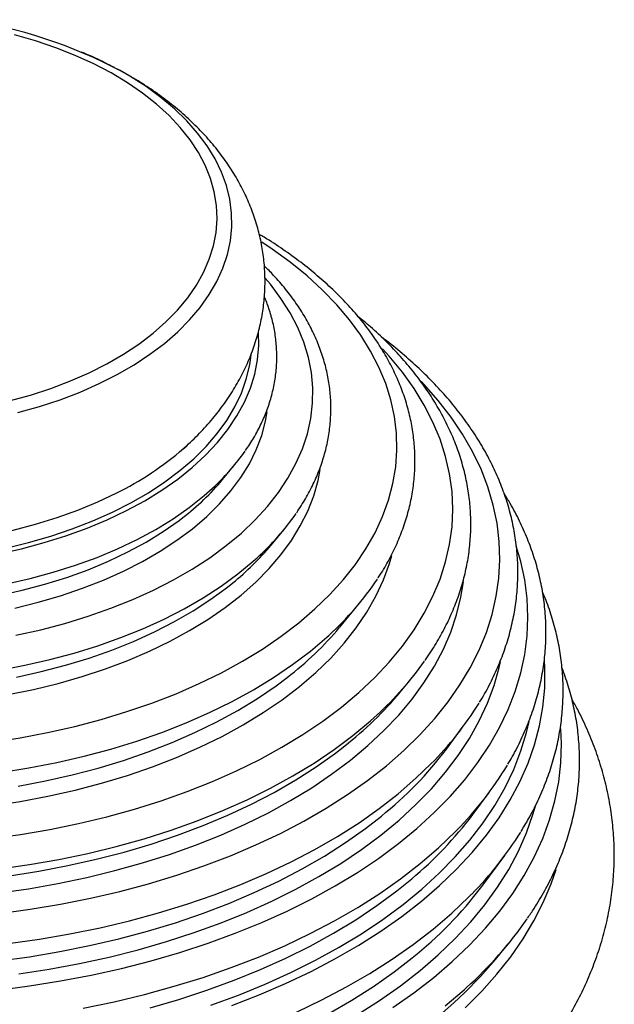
# Paper-space layout '_Isométrica' of a CAD drawing. Header units: millimetres. Extents: x -165 to 165, y -37 to 406.
# Tile 3 of 3: x 33 to 165, y 115 to 334. Entities that reach past the tile are written whole.
import ezdxf

# ---------------------------------------------------------------- set-up
doc = ezdxf.new("R2010")
doc.units = ezdxf.units.MM

psp = doc.layouts.new('_Isométrica')

# ---------------------------------------------------------------- linework, layer by layer
at = {"color": 7, "linetype": 'Continuous', "lineweight": 25}
for p, q in [((78.3, 231.7), (81.03, 235.01)), ((89.07, 217.15), (91.86, 220.53)), ((104.27, 198.95), (108.69, 204.31)), ((117.69, 184.56), (119.88, 187.21)), ((127.95, 171.92), (131.69, 176.97)), ((133.78, 157.4), (137.41, 162.3)), ((135.77, 141.42), (140.91, 148.35)), ((138.81, 125.25), (141.65, 128.7))]:
    psp.add_line(p, q, dxfattribs=at)
at = {"color": 8, "linetype": 'Continuous', "lineweight": 25, "flags": 128}
for points in [[(30.99, 249.13), (35.69, 250.43), (40.22, 251.92), (44.56, 253.57), (48.71, 255.39), (52.63, 257.37), (56.31, 259.49), (59.73, 261.75), (62.89, 264.15), (65.75, 266.66), (68.32, 269.27), (70.57, 271.98), (72.5, 274.77), (74.1, 277.63), (75.36, 280.55), (76.28, 283.51), (76.85, 286.49), (77.07, 289.5), (76.94, 292.5), (76.46, 295.49), (75.62, 298.46), (74.45, 301.39), (72.93, 304.26), (71.08, 307.07), (68.91, 309.8), (66.42, 312.44), (63.63, 314.98), (60.55, 317.4), (57.19, 319.7), (53.57, 321.86), (49.71, 323.88), (45.62, 325.74), (41.32, 327.43), (36.83, 328.96), (32.18, 330.3)], [(32.89, 246.53), (37.66, 247.88), (42.27, 249.4), (46.7, 251.1), (50.92, 252.97), (54.92, 254.99), (58.68, 257.16), (62.18, 259.47), (65.41, 261.9), (68.35, 264.46), (70.99, 267.12), (73.33, 269.87), (75.34, 272.71), (77.03, 275.62), (78.37, 278.59), (79.38, 281.6), (80.03, 284.65), (80.34, 287.71), (80.3, 290.78), (79.9, 293.84), (79.16, 296.88), (78.07, 299.88), (76.64, 302.83), (74.87, 305.73), (72.77, 308.55), (70.36, 311.28), (67.64, 313.92), (64.63, 316.44), (61.33, 318.85), (57.76, 321.12), (55.95, 322.17)], [(27.15, 173.47), (33.38, 174.44), (39.5, 175.6), (45.51, 176.95), (51.37, 178.49), (57.08, 180.22), (62.62, 182.12), (67.97, 184.2), (73.11, 186.44), (78.03, 188.85), (82.71, 191.41), (87.14, 194.11), (91.31, 196.95), (95.2, 199.92), (98.79, 203), (102.09, 206.2), (105.08, 209.5), (107.75, 212.88), (110.1, 216.35), (112.11, 219.89), (113.77, 223.48), (115.1, 227.12), (116.07, 230.8), (116.69, 234.51), (116.96, 238.22), (116.87, 241.95), (116.43, 245.66), (115.63, 249.35), (114.48, 253.01), (112.98, 256.63), (111.14, 260.2), (108.97, 263.7), (106.46, 267.13), (103.63, 270.47), (100.48, 273.72), (97.03, 276.86), (93.29, 279.89), (89.26, 282.8), (86.97, 284.31)], [(32.47, 197.17), (37.97, 198.39), (43.32, 199.79), (48.52, 201.38), (53.55, 203.14), (58.38, 205.08), (63.01, 207.17), (67.41, 209.43), (71.57, 211.83), (75.48, 214.37), (79.11, 217.04), (82.46, 219.83), (85.51, 222.73), (88.26, 225.74), (90.7, 228.83), (92.8, 232), (94.58, 235.24), (96.02, 238.53), (97.11, 241.87), (97.86, 245.23), (98.25, 248.62), (98.3, 252.02), (97.99, 255.41), (97.33, 258.78), (96.32, 262.13), (94.97, 265.43), (93.28, 268.69), (91.25, 271.88), (88.9, 274.99), (87.77, 276.33)], [(28.51, 215.21), (33.68, 216.36), (38.7, 217.7), (43.56, 219.22), (48.25, 220.92), (52.74, 222.79), (57.01, 224.82), (61.04, 227.01), (64.83, 229.34), (68.35, 231.8), (71.59, 234.39), (74.53, 237.1), (77.17, 239.91), (79.49, 242.81), (81.49, 245.79), (83.14, 248.83), (84.46, 251.94), (85.43, 255.08), (86.05, 258.26), (86.32, 261.45), (86.26, 264.27)], [(26.89, 152.08), (33.48, 152.99), (39.97, 154.1), (46.36, 155.41), (52.61, 156.91), (58.73, 158.59), (64.68, 160.45), (70.45, 162.5), (76.03, 164.71), (81.41, 167.09), (86.56, 169.63), (91.47, 172.32), (96.13, 175.16), (100.53, 178.13), (104.65, 181.23), (108.49, 184.45), (112.03, 187.79), (115.26, 191.22), (118.17, 194.75), (120.77, 198.36), (123.03, 202.05), (124.95, 205.8), (126.53, 209.6), (127.77, 213.44), (128.65, 217.32), (129.18, 221.22), (129.36, 225.13), (129.18, 229.03), (128.65, 232.93), (127.77, 236.81), (126.53, 240.65), (124.95, 244.45), (123.03, 248.2), (120.77, 251.89), (118.17, 255.5), (115.26, 259.03), (113.75, 260.68)], [(30.21, 216.51), (35.28, 217.74), (40.19, 219.15), (44.94, 220.74), (49.5, 222.51), (53.85, 224.44), (57.98, 226.53), (61.86, 228.77), (65.49, 231.16), (68.83, 233.67), (71.89, 236.3), (74.65, 239.04), (77.1, 241.88), (79.22, 244.8), (81.01, 247.8), (82.46, 250.86), (83.56, 253.96), (84.32, 257.1), (84.64, 259.36)], [(28.78, 135.45), (35.62, 136.39), (42.36, 137.52), (49, 138.84), (55.52, 140.36), (61.9, 142.06), (68.12, 143.95), (74.16, 146.02), (80.02, 148.25), (85.68, 150.66), (91.12, 153.22), (96.34, 155.94), (101.3, 158.81), (106.02, 161.82), (110.46, 164.96), (114.63, 168.23), (118.5, 171.61), (122.08, 175.1), (125.35, 178.69), (128.3, 182.37), (130.93, 186.14), (133.22, 189.97), (135.18, 193.86), (136.8, 197.81), (138.08, 201.8), (139, 205.82), (139.57, 209.86), (139.79, 213.92), (139.66, 217.97), (139.18, 222.02), (138.34, 226.05), (137.15, 230.05), (135.62, 234), (133.75, 237.91), (131.53, 241.76), (128.99, 245.54), (126.12, 249.25), (122.93, 252.86), (122.4, 253.41)], [(32.22, 203.2), (37.37, 204.48), (42.38, 205.94), (47.22, 207.58), (51.87, 209.39), (56.31, 211.38), (60.52, 213.52), (64.49, 215.81), (68.19, 218.24), (71.63, 220.8), (74.77, 223.48), (77.62, 226.28), (80.15, 229.17), (82.36, 232.15), (84.24, 235.2), (85.77, 238.32), (86.97, 241.48), (87.81, 244.68), (88.16, 246.74)], [(30.73, 184), (36.34, 185.15), (41.81, 186.49), (47.15, 188.01), (52.31, 189.71), (57.29, 191.59), (62.07, 193.63), (66.64, 195.83), (70.97, 198.19), (75.04, 200.69), (78.86, 203.32), (82.4, 206.08), (85.65, 208.96), (88.6, 211.94), (91.23, 215.02), (93.55, 218.18), (95.54, 221.41), (97.19, 224.71), (98.5, 228.06), (99.47, 231.45), (99.95, 233.9)], [(30.4, 208.54), (35.64, 209.73), (40.74, 211.12), (45.69, 212.69), (50.45, 214.43), (55.01, 216.34), (59.35, 218.42), (63.46, 220.65), (67.32, 223.02), (70.91, 225.53), (74.23, 228.16), (76.63, 230.31)], [(-51.43, 227.12), (-50.65, 226.77), (-46.23, 224.94), (-41.6, 223.28), (-36.8, 221.8), (-31.84, 220.5), (-26.75, 219.4), (-21.53, 218.48), (-16.23, 217.77), (-10.86, 217.26), (-5.44, 216.95), (0, 216.85), (5.44, 216.95), (10.86, 217.26), (16.23, 217.77), (21.53, 218.48), (26.75, 219.4), (31.84, 220.5), (36.8, 221.8), (41.6, 223.28), (46.23, 224.94), (50.65, 226.77), (54.86, 228.77), (55.74, 229.22)], [(28.64, 205.97), (33.83, 207.13), (38.88, 208.47), (43.76, 210), (48.47, 211.71), (52.98, 213.59), (57.27, 215.63), (61.32, 217.82), (65.13, 220.16), (68.66, 222.64), (69.5, 223.28)], [(28.49, 118.49), (35.48, 119.4), (42.39, 120.5), (49.19, 121.8), (55.88, 123.29), (62.43, 124.96), (68.83, 126.82), (75.07, 128.86), (81.12, 131.08), (86.98, 133.46), (92.63, 136.01), (98.06, 138.71), (103.25, 141.56), (108.19, 144.56), (112.87, 147.69), (117.28, 150.95), (121.41, 154.33), (125.25, 157.83), (128.78, 161.43), (132, 165.13), (134.9, 168.91), (137.48, 172.77), (139.73, 176.7), (141.64, 180.68), (143.21, 184.72), (144.44, 188.8), (145.32, 192.9), (145.84, 197.03), (146.02, 201.17), (145.84, 205.3), (145.32, 209.43), (144.44, 213.53), (143.44, 216.93)], [(27.2, 159.32), (33.44, 160.29), (39.58, 161.45), (45.59, 162.8), (51.47, 164.35), (57.19, 166.08), (62.74, 167.98), (68.1, 170.07), (73.25, 172.32), (78.18, 174.73), (82.87, 177.29), (87.31, 180), (91.48, 182.84), (95.38, 185.81), (98.98, 188.91), (102.29, 192.11), (105.28, 195.41), (107.96, 198.81), (110.31, 202.28), (112.32, 205.82), (113.99, 209.42), (115.32, 213.07), (115.83, 214.84)], [(28.73, 189.44), (34.41, 190.51), (39.97, 191.77), (45.39, 193.22), (50.65, 194.85), (55.74, 196.65), (60.64, 198.62), (65.33, 200.76), (69.8, 203.05), (74.02, 205.49), (77.99, 208.07), (81.69, 210.77), (85.11, 213.6), (85.95, 214.35)], [(28.68, 140.01), (35.27, 140.96), (41.78, 142.1), (48.17, 143.44), (54.44, 144.97), (60.56, 146.68), (66.52, 148.57), (72.3, 150.63), (77.9, 152.86), (83.28, 155.26), (88.45, 157.81), (93.38, 160.52), (98.06, 163.36), (102.49, 166.35), (106.64, 169.46), (110.51, 172.69), (114.08, 176.02), (117.36, 179.47), (120.32, 183), (122.96, 186.62), (125.28, 190.31), (127.26, 194.06), (128.91, 197.87), (130.21, 201.72), (131.17, 205.61), (131.72, 208.99)], [(32.58, 187.88), (38.09, 189.1), (43.47, 190.51), (48.69, 192.1), (53.73, 193.87), (58.58, 195.81), (63.22, 197.92), (67.64, 200.18), (71.81, 202.59), (75.73, 205.14), (79.37, 207.82), (80.56, 208.76)], [(29.05, 166.75), (35.34, 167.75), (41.51, 168.96), (47.57, 170.35), (53.49, 171.93), (59.25, 173.69), (64.84, 175.63), (70.23, 177.75), (75.42, 180.02), (80.39, 182.46), (85.13, 185.05), (89.61, 187.78), (93.83, 190.65), (97.78, 193.65), (101.44, 196.76), (101.85, 197.14)], [(33.08, 122.06), (39.87, 123.11), (46.56, 124.36), (53.13, 125.79), (59.57, 127.42), (65.87, 129.22), (72, 131.21), (77.95, 133.37), (83.7, 135.69), (89.25, 138.18), (94.58, 140.83), (99.67, 143.63), (104.52, 146.57), (109.1, 149.64), (113.41, 152.84), (117.45, 156.17), (121.19, 159.6), (124.62, 163.14), (127.75, 166.78), (130.56, 170.5), (133.05, 174.29), (135.2, 178.15), (137.02, 182.07), (138.5, 186.04), (139.64, 190.04), (139.91, 191.24)], [(80.37, 115.09), (86.43, 117.44), (92.29, 119.95), (97.93, 122.62), (103.33, 125.45), (108.49, 128.43), (113.39, 131.55), (118.03, 134.81), (122.38, 138.19), (126.44, 141.69), (130.21, 145.3), (133.66, 149.01), (136.8, 152.81), (139.61, 156.7), (142.09, 160.66), (144.24, 164.68), (146.04, 168.77), (147.5, 172.89), (148.6, 177.06), (149.36, 181.25), (149.76, 185.45), (149.8, 189.67), (149.68, 191.87)], [(32.95, 163.71), (39, 164.86), (44.93, 166.19), (50.72, 167.71), (56.36, 169.42), (61.83, 171.3), (67.1, 173.35), (72.18, 175.57), (77.04, 177.94), (81.66, 180.47), (86.03, 183.14), (90.15, 185.94), (92.65, 187.81)], [(28.83, 145.34), (35.46, 146.3), (42, 147.45), (48.43, 148.79), (54.73, 150.33), (60.89, 152.05), (66.88, 153.95), (72.7, 156.02), (78.32, 158.27), (83.74, 160.68), (88.93, 163.25), (93.89, 165.96), (98.59, 168.83), (103.04, 171.82), (107.22, 174.95), (111.11, 178.2), (112.58, 179.53)], [(75.73, 115.15), (81.84, 117.38), (87.75, 119.78), (93.45, 122.35), (98.92, 125.08), (104.16, 127.96), (109.14, 130.98), (113.87, 134.14), (118.32, 137.43), (122.48, 140.84), (126.35, 144.37), (129.91, 148), (133.16, 151.73), (136.09, 155.54), (138.69, 159.44), (140.96, 163.4), (142.89, 167.42), (144.47, 171.5), (145.71, 175.61), (146.28, 178.07)], [(116.04, 114.62), (120.72, 117.89), (125.13, 121.3), (129.25, 124.82), (133.06, 128.45), (136.58, 132.19), (139.78, 136.01), (142.66, 139.92), (145.2, 143.91), (147.42, 147.96), (149.3, 152.07), (150.83, 156.23), (152.02, 160.42), (152.85, 164.64), (153.34, 168.88), (153.47, 173.13), (153.33, 176.42)], [(31.01, 143.82), (37.54, 144.84), (43.96, 146.07), (50.27, 147.48), (56.45, 149.08), (62.47, 150.86), (68.32, 152.82), (73.99, 154.96), (79.46, 157.26), (84.72, 159.72), (89.75, 162.33), (94.53, 165.1), (99.06, 168), (103.33, 171.03), (105.38, 172.62)], [(30.77, 128.78), (37.66, 129.76), (44.45, 130.93), (51.13, 132.29), (57.69, 133.85), (64.1, 135.59), (70.36, 137.51), (76.45, 139.61), (82.35, 141.87), (88.05, 144.31), (93.53, 146.9), (98.78, 149.65), (103.8, 152.54), (108.56, 155.58), (113.05, 158.74), (117.26, 162.03), (121.19, 165.44), (124.51, 168.63)], [(108.23, 113.09), (113.12, 116.2), (117.75, 119.45), (122.09, 122.82), (126.14, 126.31), (129.9, 129.91), (133.34, 133.61), (136.47, 137.41), (139.28, 141.29), (141.75, 145.24), (143.89, 149.25), (145.69, 153.33), (147.14, 157.44), (147.75, 159.54)], [(28.66, 124.95), (35.47, 125.88), (42.19, 127.01), (48.8, 128.33), (55.29, 129.84), (61.64, 131.54), (67.83, 133.41), (73.85, 135.47), (79.69, 137.7), (85.32, 140.09), (90.74, 142.65), (95.93, 145.36), (100.88, 148.21), (105.57, 151.21), (110, 154.34), (113.52, 157.08)], [(47.41, 114.45), (54.26, 115.88), (60.98, 117.5), (67.55, 119.31), (73.97, 121.3), (80.21, 123.47), (86.25, 125.81), (92.1, 128.32), (97.72, 130.99), (103.12, 133.81), (108.27, 136.78), (113.16, 139.9), (117.78, 143.14), (122.13, 146.52), (126.18, 150.01), (129.94, 153.61), (130.24, 153.92)], [(132.1, 114.56), (135.78, 118.24), (139.15, 122.02), (142.21, 125.88), (144.95, 129.83), (147.36, 133.85), (149.43, 137.93), (151.17, 142.06), (152.27, 145.25)], [(62.23, 114.55), (68.62, 116.41), (74.83, 118.44), (80.87, 120.65), (86.71, 123.02), (92.34, 125.56), (97.75, 128.25), (102.92, 131.1), (107.85, 134.08), (112.52, 137.21), (116.91, 140.46), (120.24, 143.16)], [(94.67, 113.61), (100.34, 116.31), (105.78, 119.16), (110.98, 122.16), (115.93, 125.3), (120.6, 128.58), (125, 131.98), (129.12, 135.5), (132.93, 139.13), (133.54, 139.75)], [(101.88, 113.28), (106.97, 116.21), (111.8, 119.29), (116.37, 122.5), (120.38, 125.6)], [(127.69, 115.01), (131.85, 118.55), (132.41, 119.05)]]:
    psp.add_lwpolyline(points, dxfattribs=at)
at = {"color": 7, "linetype": 'Continuous', "lineweight": 25}
for centre, radius, start, end in [((5.81, 228.48), 106.26, 61.8506, 81.9042), ((25.15, 289.51), 67.61, 296.9035, 312.063), ((42.5, 266.67), 49.86, 313.192, 324.8929), ((36.47, 266.61), 54.49, 307.3167, 320.1589), ((48.08, 256.46), 56.63, 311.9687, 325.2596), ((42.47, 255.92), 60.61, 308.924, 320.2413), ((57.44, 246.31), 66.26, 312.093, 326.3984), ((48.61, 245.38), 72.48, 307.4159, 320.1622), ((62.26, 234.57), 74.58, 312.4356, 324.6397), ((55.6, 236.26), 80.8, 308.0373, 320.2175), ((71.62, 221.38), 74.7, 315.0698, 328.2904), ((61.36, 222.19), 83.43, 308.6964, 322.9505), ((75.57, 207.97), 76.88, 315.3305, 328.9958), ((64.96, 209.26), 86.18, 309.9072, 322.9976), ((76.87, 195.71), 79.65, 315.3606, 328.003), ((64.76, 195.09), 89, 308.6747, 322.9143), ((74.62, 183.67), 86.69, 311.8082, 325.2751), ((61.28, 190.5), 101.33, 304.8417, 319.9131)]:
    psp.add_arc(centre, radius, start, end, dxfattribs=at)
for points, knots in [([(54.31, 323.04), (53.64, 323.4), (51.55, 324.51), (49.11, 325.64), (47.3, 326.36), (47.03, 326.46)], [0, 0, 0, 0, 0.290106, 0.893584, 1, 1, 1, 1]), ([(69.34, 238.34), (69.4, 238.38), (70.62, 239.39), (72.79, 241.52), (75.79, 244.74), (78.44, 248.11), (80.78, 251.59), (82.77, 255.16), (84.43, 258.8), (85.75, 262.49), (86.74, 266.21), (87.39, 269.95), (87.72, 273.69), (87.73, 277.42), (87.42, 281.12), (86.8, 284.78), (85.88, 288.39), (84.65, 291.93), (83.13, 295.4), (81.31, 298.79), (79.2, 302.09), (76.8, 305.3), (74.11, 308.4), (71.13, 311.39), (67.87, 314.25), (64.34, 316.98), (60.55, 319.53), (57.31, 321.5), (55.27, 322.55), (54.65, 322.87)], [0, 0, 0, 0, 0.0018684, 0.0447057, 0.0869965, 0.1285996, 0.1694207, 0.2094229, 0.2486246, 0.287089, 0.3249109, 0.3622054, 0.3990987, 0.4357231, 0.4722138, 0.5086641, 0.5452102, 0.5819872, 0.6191257, 0.6567475, 0.6949595, 0.7338461, 0.7734593, 0.8138092, 0.854859, 0.8965254, 0.9386886, 0.9812099, 1, 1, 1, 1]), ([(112.77, 209.85), (112.81, 209.92), (113.66, 211.12), (115.03, 213.53), (116.84, 217.08), (118.3, 220.7), (119.46, 224.34), (120.3, 228.01), (120.82, 231.7), (121.02, 235.39), (120.9, 239.08), (120.47, 242.76), (119.73, 246.41), (118.67, 250.03), (117.3, 253.62), (115.63, 257.16), (113.65, 260.65), (111.37, 264.07), (108.79, 267.42), (105.92, 270.69), (102.77, 273.86), (99.35, 276.93), (95.67, 279.89), (91.72, 282.73), (88.63, 284.79), (86.79, 285.86), (86.42, 286.07)], [0, 0, 0, 0, 0.002504, 0.047745, 0.092812, 0.137684, 0.182355, 0.226835, 0.271149, 0.31534, 0.359463, 0.403572, 0.447717, 0.491955, 0.536334, 0.580887, 0.625629, 0.67056, 0.715668, 0.76093, 0.806319, 0.851807, 0.897367, 0.942974, 0.98861, 1, 1, 1, 1]), ([(94.73, 224.35), (95.4, 225.38), (96.78, 227.47), (98.47, 230.71), (99.89, 234.05), (100.99, 237.42), (101.77, 240.82), (102.23, 244.24), (102.37, 247.65), (102.2, 251.06), (101.71, 254.46), (100.91, 257.82), (99.79, 261.16), (98.37, 264.45), (96.64, 267.69), (94.62, 270.87), (92.28, 273.97), (89.93, 276.72), (88.25, 278.39), (87.54, 279.08)], [0, 0, 0, 0, 0.058638, 0.119332, 0.179702, 0.239731, 0.299433, 0.358853, 0.41807, 0.477185, 0.536288, 0.595474, 0.654843, 0.714472, 0.774409, 0.834668, 0.895237, 0.956081, 1, 1, 1, 1]), ([(83.4, 238.14), (84.02, 239.08), (85.31, 241.01), (86.9, 244.04), (88.24, 247.19), (89.25, 250.38), (89.94, 253.6), (90.31, 256.82), (90.36, 260.05), (90.1, 263.27), (89.52, 266.46), (88.69, 269.49), (87.91, 271.42), (87.55, 272.32)], [0, 0, 0, 0, 0.087889, 0.182231, 0.275976, 0.369092, 0.46161, 0.55363, 0.645311, 0.736852, 0.828411, 0.920184, 1, 1, 1, 1]), ([(123.18, 191.55), (123.22, 191.6), (124.13, 192.83), (125.67, 195.31), (127.74, 198.99), (129.47, 202.74), (130.89, 206.53), (132, 210.36), (132.79, 214.21), (133.26, 218.07), (133.41, 221.93), (133.25, 225.79), (132.77, 229.64), (131.97, 233.46), (130.87, 237.26), (129.45, 241.02), (127.73, 244.73), (125.7, 248.39), (123.37, 251.99), (120.74, 255.52), (117.82, 258.97), (114.61, 262.32), (111.44, 265.33), (109.22, 267.16), (108.26, 267.95)], [0, 0, 0, 0, 0.0019521, 0.0506026, 0.099102, 0.1474288, 0.1955699, 0.243524, 0.2913039, 0.3389379, 0.3864673, 0.4339436, 0.4814134, 0.5289241, 0.5765272, 0.6242648, 0.6721658, 0.7202445, 0.7685018, 0.8169266, 0.8654999, 0.9141978, 0.9629947, 1, 1, 1, 1]), ([(135.26, 182.31), (135.46, 182.61), (136.46, 184.17), (137.96, 187.05), (139.75, 190.93), (141.2, 194.86), (142.34, 198.83), (143.16, 202.81), (143.66, 206.81), (143.85, 210.81), (143.72, 214.81), (143.27, 218.8), (142.51, 222.77), (141.44, 226.71), (140.05, 230.62), (138.36, 234.49), (136.36, 238.3), (134.06, 242.06), (131.46, 245.75), (128.56, 249.36), (125.38, 252.88), (121.92, 256.32), (118.17, 259.64), (115.34, 261.99), (113.68, 263.19), (113.45, 263.36)], [0, 0, 0, 0, 0.01161, 0.058661, 0.105559, 0.152295, 0.198868, 0.24529, 0.291583, 0.337783, 0.383934, 0.430076, 0.476247, 0.522493, 0.568851, 0.615348, 0.661998, 0.708806, 0.755763, 0.802857, 0.850068, 0.897375, 0.944756, 0.992192, 1, 1, 1, 1]), ([(141.56, 168.58), (141.89, 169.11), (143, 170.93), (144.57, 174.1), (146.29, 178.07), (147.68, 182.09), (148.75, 186.14), (149.51, 190.21), (149.95, 194.29), (150.07, 198.37), (149.88, 202.45), (149.37, 206.52), (148.54, 210.57), (147.4, 214.59), (145.96, 218.57), (144.19, 222.51), (142.45, 225.87), (141.18, 227.88), (140.71, 228.63)], [0, 0, 0, 0, 0.027915, 0.095308, 0.162491, 0.229451, 0.296195, 0.36274, 0.429123, 0.495393, 0.56161, 0.627824, 0.69409, 0.760467, 0.827001, 0.893727, 0.960662, 1, 1, 1, 1]), ([(144.5, 153.68), (145.06, 154.6), (146.42, 156.81), (148.24, 160.4), (149.97, 164.43), (151.39, 168.49), (152.49, 172.59), (153.27, 176.7), (153.73, 180.83), (153.88, 184.97), (153.71, 189.09), (153.22, 193.21), (152.43, 197.31), (151.3, 201.38), (150.25, 204.52), (149.47, 206.28), (149.27, 206.72)], [0, 0, 0, 0, 0.054837, 0.132392, 0.209712, 0.286786, 0.363618, 0.44023, 0.516658, 0.592958, 0.669193, 0.745421, 0.821701, 0.898098, 0.974666, 1, 1, 1, 1]), ([(145.95, 134.46), (146.44, 135.16), (147.83, 137.16), (149.79, 140.52), (151.85, 144.54), (153.58, 148.62), (155.01, 152.73), (156.11, 156.87), (156.9, 161.03), (157.37, 165.2), (157.53, 169.38), (157.36, 173.56), (156.89, 177.72), (156.09, 181.87), (155.01, 185.96), (154.04, 188.65), (153.55, 189.98)], [0, 0, 0, 0, 0.040761, 0.115619, 0.190278, 0.264718, 0.338929, 0.412915, 0.486696, 0.560306, 0.633796, 0.707225, 0.780647, 0.854115, 0.92769, 1, 1, 1, 1]), ([(-155.7, 183.17), (-156.48, 181.72), (-158.05, 178.82), (-160.02, 174.36), (-161.7, 169.84), (-163.04, 165.29), (-164.06, 160.72), (-164.76, 156.14), (-165.14, 151.55), (-165.2, 146.97), (-164.94, 142.4), (-164.37, 137.85), (-163.48, 133.33), (-162.29, 128.84), (-160.78, 124.39), (-158.96, 119.99), (-156.84, 115.65), (-154.41, 111.36), (-151.67, 107.15), (-148.64, 103.01), (-145.3, 98.96), (-141.67, 95), (-137.75, 91.16), (-133.56, 87.43), (-129.1, 83.82), (-124.38, 80.35), (-119.42, 77.02), (-114.23, 73.84), (-108.82, 70.81), (-103.2, 67.94), (-97.39, 65.23), (-91.4, 62.7), (-85.24, 60.33), (-78.93, 58.13), (-72.47, 56.11), (-65.88, 54.27), (-59.17, 52.61), (-52.35, 51.13), (-45.44, 49.84), (-38.44, 48.73), (-31.38, 47.81), (-24.26, 47.07), (-17.1, 46.53), (-9.9, 46.17), (-2.69, 46.01), (4.52, 46.03), (11.73, 46.24), (18.92, 46.65), (26.07, 47.24), (33.17, 48.02), (40.22, 48.99), (47.19, 50.15), (54.08, 51.49), (60.87, 53.01), (67.55, 54.72), (74.11, 56.6), (80.53, 58.67), (86.81, 60.91), (92.93, 63.32), (98.88, 65.9), (104.65, 68.66), (110.23, 71.57), (115.6, 74.65), (120.76, 77.89), (125.69, 81.28), (130.37, 84.82), (134.81, 88.5), (138.97, 92.32), (142.86, 96.26), (146.46, 100.32), (149.76, 104.48), (152.75, 108.74), (155.43, 113.08), (157.79, 117.49), (159.82, 121.96), (161.53, 126.48), (162.91, 131.02), (163.97, 135.59), (164.7, 140.18), (165.11, 144.76), (165.21, 149.35), (164.98, 153.92), (164.45, 158.47), (163.6, 163), (162.43, 167.49), (160.97, 171.94), (159.17, 176.34), (157.43, 180.05), (156.18, 182.25), (155.73, 183.04)], [0, 0, 0, 0, 0.011332, 0.022699, 0.033959, 0.04512, 0.05619, 0.067184, 0.07812, 0.089019, 0.099901, 0.110783, 0.121684, 0.132627, 0.143628, 0.154706, 0.165871, 0.177133, 0.188495, 0.199958, 0.211516, 0.223161, 0.234883, 0.246667, 0.258503, 0.270376, 0.282275, 0.29419, 0.306114, 0.318036, 0.329954, 0.341863, 0.353762, 0.365649, 0.377524, 0.389386, 0.401238, 0.413078, 0.424908, 0.436729, 0.448542, 0.46035, 0.472152, 0.483951, 0.495747, 0.507543, 0.51934, 0.531138, 0.542939, 0.554745, 0.566558, 0.578377, 0.590206, 0.602045, 0.613896, 0.62576, 0.637637, 0.649529, 0.661436, 0.673358, 0.685295, 0.697245, 0.709207, 0.721176, 0.733146, 0.745111, 0.757059, 0.768981, 0.780864, 0.792694, 0.804456, 0.816136, 0.827723, 0.839209, 0.850587, 0.861859, 0.87303, 0.88411, 0.895112, 0.906054, 0.916955, 0.927838, 0.938719, 0.949617, 0.960554, 0.971548, 0.982616, 0.993771, 1, 1, 1, 1])]:
    psp.add_open_spline(points, degree=3, knots=knots, dxfattribs=at)

doc.saveas('drawing.dxf')
